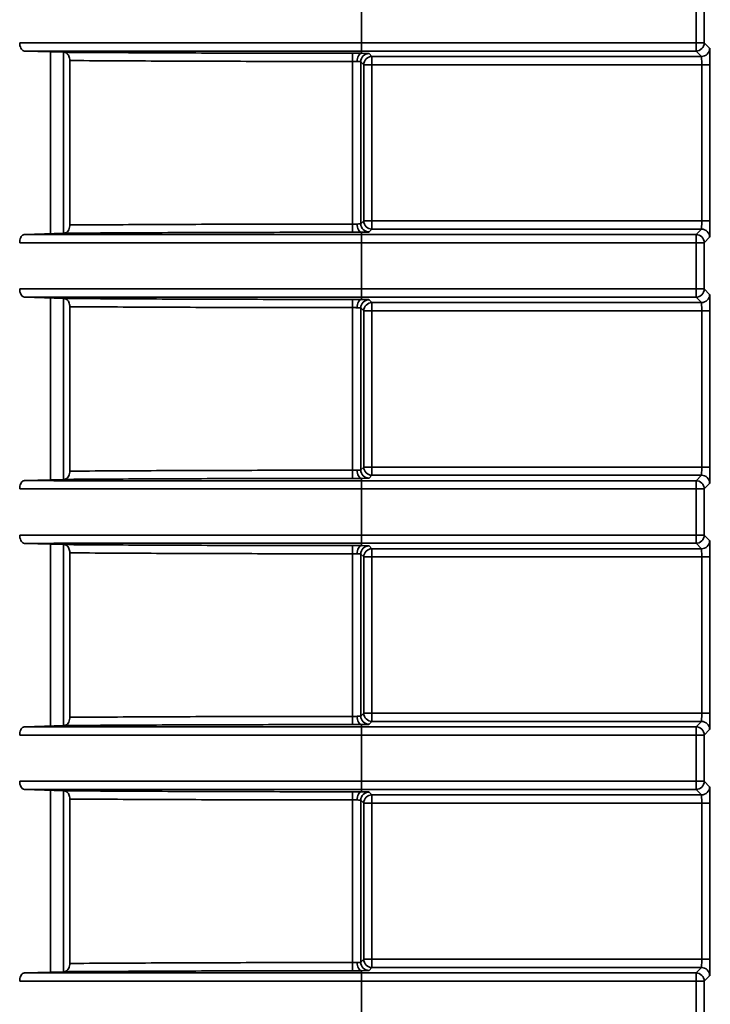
# Model space of a CAD drawing. Header units: millimetres. Extents: x 0 to 1118, y 0 to 864.
# Tile 52 of 250: x 81 to 86, y 473 to 480. Entities that reach past the tile are written whole.
import ezdxf

# ---------------------------------------------------------------- set-up
doc = ezdxf.new("R2010")
doc.units = ezdxf.units.MM
doc.styles.add('SLDTEXTSTYLE0', font='TXT', dxfattribs={"width": 0.605})
doc.dimstyles.new('SLDDIMSTYLE3', dxfattribs={"dimtxt": 4.233333, "dimasz": 4.572, "dimexe": 0, "dimexo": 0.0625, "dimgap": 1.058333, "dimtad": 0, "dimtih": 1, "dimtoh": 1, "dimdec": 1, "dimlfac": 4, "dimrnd": 1e-09, "dimzin": 4, "dimdsep": 46, "dimtxsty": 'SLDTEXTSTYLE0', "dimsah": 1, "dimcen": 0.09, "dimadec": 0, "dimazin": 1, "dimtfac": 1, "dimtofl": 0, "dimtmove": 0, "dimatfit": 3, "dimfxl": 1, "dimfrac": 2, "dimtolj": 1, "dimtzin": 12, "dimarcsym": 0})

# ---------------------------------------------------------------- blocks, each defined once
blk = doc.blocks.new('_D_12')
at = {"color": 7, "linetype": 'Continuous', "lineweight": 0}
for p, q in [((156.1682, 534.5674), (154.7129, 534.5674)), ((154.7129, 534.5674), (154.7129, 528.0704)), ((167.4864, 534.5674), (168.9416, 534.5674)), ((168.9416, 534.5674), (168.9416, 528.0704)), ((77.2975, 503.3869), (77.2975, 532.9191)), ((231.805, 451.8289), (231.805, 532.9191)), ((77.2975, 531.3189), (137.7365, 531.3189)), ((231.805, 531.3189), (171.366, 531.3189)), ((154.7129, 528.0704), (156.1682, 528.0704)), ((168.9416, 528.0704), (167.4864, 528.0704))]:
    blk.add_line(p, q, dxfattribs=at)
at = {"color": 7, "linetype": 'Continuous', "lineweight": 18}
for points in [[(77.2975, 531.3189), (81.8695, 530.5569), (81.8695, 532.0809)], [(231.805, 531.3189), (227.233, 532.0809), (227.233, 530.5569)]]:
    blk.add_solid(points, dxfattribs=at)
at = {"color": 7, "linetype": 'Continuous', "lineweight": 18, "char_height": 4.23333, "attachment_point": 1, "style": 'SLDTEXTSTYLE0'}
for s, insert in [('618.0', (138.7057, 533.5274)), ('24.3', (156.1682, 533.5274))]:
    blk.add_mtext(s, dxfattribs=dict(at, insert=insert))
blk = doc.blocks.new('_D_13')
at = {"color": 7, "linetype": 'Continuous', "lineweight": 0}
for p, q in [((85.0436, 497.0242), (48.5948, 497.0242)), ((50.195, 497.0242), (50.195, 476.8678)), ((57.7944, 475.8977), (56.3392, 475.8977)), ((56.3392, 475.8977), (56.3392, 469.4007)), ((65.8789, 475.8977), (67.3341, 475.8977)), ((67.3341, 475.8977), (67.3341, 469.4007)), ((56.3392, 469.4007), (57.7944, 469.4007)), ((67.3341, 469.4007), (65.8789, 469.4007)), ((50.195, 448.2742), (50.195, 468.4306)), ((85.0436, 448.2742), (48.5948, 448.2742))]:
    blk.add_line(p, q, dxfattribs=at)
at = {"color": 7, "linetype": 'Continuous', "lineweight": 18}
for points in [[(50.195, 497.0242), (49.433, 492.4522), (50.957, 492.4522)], [(50.195, 448.2742), (50.957, 452.8462), (49.433, 452.8462)]]:
    blk.add_solid(points, dxfattribs=at)
at = {"color": 7, "linetype": 'Continuous', "lineweight": 18, "char_height": 4.23333, "attachment_point": 1, "style": 'SLDTEXTSTYLE0'}
for s, insert in [('3X', (31.6006, 474.8578)), ('195.0', (40.3319, 474.8578)), ('7.7', (57.7944, 474.8578))]:
    blk.add_mtext(s, dxfattribs=dict(at, insert=insert))

msp = doc.modelspace()

# ---------------------------------------------------------------- linework, layer by layer
at = {"color": 7, "linetype": 'Continuous', "lineweight": 35}
for p, q in [((83.5475, 480.3253), (83.5475, 479.9731)), ((86.0946, 479.9731), (86.0946, 480.3253)), ((86.1571, 480.3253), (86.1571, 479.9731)), ((83.5475, 479.9106), (83.5475, 479.9731)), ((83.5475, 479.9731), (86.0946, 479.9731)), ((86.0946, 479.9106), (86.0946, 479.9731)), ((86.0946, 479.9731), (86.1571, 479.9731)), ((86.1571, 479.9731), (86.1986, 479.9316)), ((80.9785, 479.9105), (81.2811, 479.9008)), ((81.1777, 478.5193), (81.1777, 479.9041)), ((81.2768, 479.9009), (81.2768, 478.5225)), ((83.4788, 479.8933), (83.4788, 479.8309)), ((83.5475, 479.9106), (83.5475, 479.893)), ((86.0946, 479.9106), (83.5475, 479.9106)), ((83.6038, 479.8912), (83.6259, 479.8691)), ((83.6259, 479.8691), (86.1361, 479.8691)), ((83.6259, 479.8066), (83.6259, 479.8691)), ((86.1361, 479.8691), (86.0946, 479.9106)), ((81.3241, 478.5854), (81.3241, 479.838)), ((83.4788, 478.5925), (83.4788, 479.8309)), ((83.5413, 479.8287), (83.5413, 478.5947)), ((83.5634, 479.8066), (83.5413, 479.8287)), ((83.5634, 478.6168), (83.5634, 479.8066)), ((83.6259, 479.8066), (83.5634, 479.8066)), ((83.6259, 479.8066), (83.6259, 478.6168)), ((86.1383, 479.8066), (83.6259, 479.8066)), ((86.2008, 479.8066), (86.1383, 479.8066)), ((86.1383, 478.6168), (86.1383, 479.8066)), ((86.2008, 479.8066), (86.2008, 478.6168)), ((83.4788, 478.5301), (83.4788, 478.5925)), ((83.5413, 478.5947), (83.5634, 478.6168)), ((83.6259, 478.6168), (83.5634, 478.6168)), ((83.6259, 478.5543), (83.6259, 478.6168)), ((83.6259, 478.6168), (86.1383, 478.6168)), ((86.2008, 478.6168), (86.1383, 478.6168)), ((81.2811, 478.5226), (80.9785, 478.5129)), ((83.5475, 478.5304), (83.5475, 478.5128)), ((83.5475, 478.4503), (83.5475, 478.5128)), ((83.5475, 478.5128), (86.0946, 478.5128)), ((83.6259, 478.5543), (83.6038, 478.5322)), ((86.1361, 478.5543), (83.6259, 478.5543)), ((86.0946, 478.5128), (86.1361, 478.5543)), ((86.0946, 478.4503), (86.0946, 478.5128)), ((83.5475, 478.4503), (83.5475, 478.0981)), ((86.0946, 478.4503), (83.5475, 478.4503)), ((86.0946, 478.0981), (86.0946, 478.4503)), ((86.0946, 478.4503), (86.1571, 478.4503)), ((86.1986, 478.4918), (86.1571, 478.4503)), ((86.1571, 478.4503), (86.1571, 478.0981)), ((83.5475, 478.0356), (83.5475, 478.0981)), ((83.5475, 478.0981), (86.0946, 478.0981)), ((86.0946, 478.0356), (86.0946, 478.0981)), ((86.0946, 478.0981), (86.1571, 478.0981)), ((86.1571, 478.0981), (86.1986, 478.0566)), ((80.9785, 478.0355), (81.2811, 478.0258)), ((81.1777, 476.6443), (81.1777, 478.0291)), ((81.2768, 478.0259), (81.2768, 476.6475)), ((83.4788, 478.0183), (83.4788, 477.9559)), ((83.5475, 478.0356), (83.5475, 478.018)), ((86.0946, 478.0356), (83.5475, 478.0356)), ((83.6038, 478.0162), (83.6259, 477.9941)), ((83.6259, 477.9941), (86.1361, 477.9941)), ((83.6259, 477.9316), (83.6259, 477.9941)), ((86.1361, 477.9941), (86.0946, 478.0356)), ((81.3241, 476.7104), (81.3241, 477.963)), ((83.4788, 476.7175), (83.4788, 477.9559)), ((83.5413, 477.9537), (83.5413, 476.7197)), ((83.5634, 477.9316), (83.5413, 477.9537)), ((83.5634, 476.7418), (83.5634, 477.9316)), ((83.6259, 477.9316), (83.5634, 477.9316)), ((83.6259, 477.9316), (83.6259, 476.7418)), ((86.1383, 477.9316), (83.6259, 477.9316)), ((86.2008, 477.9316), (86.1383, 477.9316)), ((86.1383, 476.7418), (86.1383, 477.9316)), ((86.2008, 477.9316), (86.2008, 476.7418)), ((83.4788, 476.6551), (83.4788, 476.7175)), ((83.5413, 476.7197), (83.5634, 476.7418)), ((83.6259, 476.7418), (83.5634, 476.7418)), ((83.6259, 476.6793), (83.6259, 476.7418)), ((83.6259, 476.7418), (86.1383, 476.7418)), ((86.2008, 476.7418), (86.1383, 476.7418)), ((81.2811, 476.6476), (80.9785, 476.6379)), ((83.5475, 476.6554), (83.5475, 476.6378)), ((83.5475, 476.5753), (83.5475, 476.6378)), ((83.5475, 476.6378), (86.0946, 476.6378)), ((83.6259, 476.6793), (83.6038, 476.6572)), ((86.1361, 476.6793), (83.6259, 476.6793)), ((86.0946, 476.6378), (86.1361, 476.6793)), ((86.0946, 476.5753), (86.0946, 476.6378)), ((83.5475, 476.5753), (83.5475, 476.2231)), ((86.0946, 476.5753), (83.5475, 476.5753)), ((86.0946, 476.2231), (86.0946, 476.5753)), ((86.0946, 476.5753), (86.1571, 476.5753)), ((86.1986, 476.6168), (86.1571, 476.5753)), ((86.1571, 476.5753), (86.1571, 476.2231)), ((83.5475, 476.1606), (83.5475, 476.2231)), ((83.5475, 476.2231), (86.0946, 476.2231)), ((86.0946, 476.1606), (86.0946, 476.2231)), ((86.0946, 476.2231), (86.1571, 476.2231)), ((86.1571, 476.2231), (86.1986, 476.1816)), ((80.9785, 476.1605), (81.2811, 476.1508)), ((81.1777, 474.7693), (81.1777, 476.1541)), ((81.2768, 476.1509), (81.2768, 474.7725)), ((83.4788, 476.1433), (83.4788, 476.0809)), ((83.5475, 476.1606), (83.5475, 476.143)), ((86.0946, 476.1606), (83.5475, 476.1606)), ((83.6038, 476.1412), (83.6259, 476.1191)), ((83.6259, 476.1191), (86.1361, 476.1191)), ((83.6259, 476.0566), (83.6259, 476.1191)), ((86.1361, 476.1191), (86.0946, 476.1606)), ((81.3241, 474.8354), (81.3241, 476.088)), ((83.4788, 474.8425), (83.4788, 476.0809)), ((83.5413, 476.0787), (83.5413, 474.8447)), ((83.5634, 476.0566), (83.5413, 476.0787)), ((83.5634, 474.8668), (83.5634, 476.0566)), ((83.6259, 476.0566), (83.5634, 476.0566)), ((83.6259, 476.0566), (83.6259, 474.8668)), ((86.1383, 476.0566), (83.6259, 476.0566)), ((86.2008, 476.0566), (86.1383, 476.0566)), ((86.1383, 474.8668), (86.1383, 476.0566)), ((86.2008, 476.0566), (86.2008, 474.8668)), ((83.4788, 474.7801), (83.4788, 474.8425)), ((83.5413, 474.8447), (83.5634, 474.8668)), ((83.6259, 474.8668), (83.5634, 474.8668)), ((83.6259, 474.8043), (83.6259, 474.8668)), ((83.6259, 474.8668), (86.1383, 474.8668)), ((86.2008, 474.8668), (86.1383, 474.8668)), ((81.2811, 474.7726), (80.9785, 474.7629)), ((83.5475, 474.7804), (83.5475, 474.7628)), ((83.5475, 474.7003), (83.5475, 474.7628)), ((83.5475, 474.7628), (86.0946, 474.7628)), ((83.6259, 474.8043), (83.6038, 474.7822)), ((86.1361, 474.8043), (83.6259, 474.8043)), ((86.0946, 474.7628), (86.1361, 474.8043)), ((86.0946, 474.7003), (86.0946, 474.7628)), ((83.5475, 474.7003), (83.5475, 474.3481)), ((86.0946, 474.7003), (83.5475, 474.7003)), ((86.0946, 474.3481), (86.0946, 474.7003)), ((86.0946, 474.7003), (86.1571, 474.7003)), ((86.1986, 474.7418), (86.1571, 474.7003)), ((86.1571, 474.7003), (86.1571, 474.3481)), ((83.5475, 474.2856), (83.5475, 474.3481)), ((83.5475, 474.3481), (86.0946, 474.3481)), ((86.0946, 474.2856), (86.0946, 474.3481)), ((86.0946, 474.3481), (86.1571, 474.3481)), ((86.1571, 474.3481), (86.1986, 474.3066)), ((80.9785, 474.2855), (81.2811, 474.2758)), ((81.1777, 472.8943), (81.1777, 474.2791)), ((81.2768, 474.2759), (81.2768, 472.8975)), ((83.4788, 474.2683), (83.4788, 474.2059)), ((83.5475, 474.2856), (83.5475, 474.268)), ((86.0946, 474.2856), (83.5475, 474.2856)), ((83.6038, 474.2662), (83.6259, 474.2441)), ((83.6259, 474.2441), (86.1361, 474.2441)), ((83.6259, 474.1816), (83.6259, 474.2441)), ((86.1361, 474.2441), (86.0946, 474.2856)), ((81.3241, 472.9604), (81.3241, 474.213)), ((83.4788, 472.9675), (83.4788, 474.2059)), ((83.5413, 474.2037), (83.5413, 472.9697)), ((83.5634, 474.1816), (83.5413, 474.2037)), ((83.5634, 472.9918), (83.5634, 474.1816)), ((83.6259, 474.1816), (83.5634, 474.1816)), ((83.6259, 474.1816), (83.6259, 472.9918)), ((86.1383, 474.1816), (83.6259, 474.1816)), ((86.2008, 474.1816), (86.1383, 474.1816)), ((86.1383, 472.9918), (86.1383, 474.1816)), ((86.2008, 474.1816), (86.2008, 472.9918)), ((83.4788, 472.9051), (83.4788, 472.9675)), ((83.5413, 472.9697), (83.5634, 472.9918)), ((83.6259, 472.9918), (83.5634, 472.9918)), ((83.6259, 472.9293), (83.6259, 472.9918)), ((83.6259, 472.9918), (86.1383, 472.9918)), ((86.2008, 472.9918), (86.1383, 472.9918)), ((81.2811, 472.8976), (80.9785, 472.8879)), ((83.5475, 472.9054), (83.5475, 472.8878)), ((83.5475, 472.8253), (83.5475, 472.8878)), ((83.5475, 472.8878), (86.0946, 472.8878)), ((83.6259, 472.9293), (83.6038, 472.9072)), ((86.1361, 472.9293), (83.6259, 472.9293)), ((86.0946, 472.8878), (86.1361, 472.9293)), ((86.0946, 472.8253), (86.0946, 472.8878)), ((83.5475, 472.8253), (83.5475, 472.4731)), ((86.0946, 472.8253), (83.5475, 472.8253)), ((86.0946, 472.4731), (86.0946, 472.8253)), ((86.0946, 472.8253), (86.1571, 472.8253)), ((86.1986, 472.8668), (86.1571, 472.8253)), ((86.1571, 472.8253), (86.1571, 472.4731))]:
    msp.add_line(p, q, dxfattribs=at)
at = {"color": 7, "linetype": 'Continuous', "lineweight": 35, "flags": 128}
for points in [[(83.5475, 479.893), (83.5409, 479.8916), (83.5345, 479.888), (83.5286, 479.8821), (83.5234, 479.8744), (83.5191, 479.8649), (83.5159, 479.8542), (83.5139, 479.8426), (83.5132, 479.8305)], [(83.5475, 478.5304), (83.5409, 478.5318), (83.5345, 478.5354), (83.5286, 478.5413), (83.5234, 478.549), (83.5191, 478.5585), (83.5159, 478.5692), (83.5139, 478.5808), (83.5132, 478.5929)], [(83.5475, 478.018), (83.5409, 478.0166), (83.5345, 478.013), (83.5286, 478.0071), (83.5234, 477.9994), (83.5191, 477.9899), (83.5159, 477.9792), (83.5139, 477.9676), (83.5132, 477.9555)], [(83.5475, 476.6554), (83.5409, 476.6568), (83.5345, 476.6604), (83.5286, 476.6663), (83.5234, 476.674), (83.5191, 476.6835), (83.5159, 476.6942), (83.5139, 476.7058), (83.5132, 476.7179)], [(83.5475, 476.143), (83.5409, 476.1416), (83.5345, 476.138), (83.5286, 476.1321), (83.5234, 476.1244), (83.5191, 476.1149), (83.5159, 476.1042), (83.5139, 476.0926), (83.5132, 476.0805)], [(83.5475, 474.7804), (83.5409, 474.7818), (83.5345, 474.7854), (83.5286, 474.7913), (83.5234, 474.799), (83.5191, 474.8085), (83.5159, 474.8192), (83.5139, 474.8308), (83.5132, 474.8429)], [(83.5475, 474.268), (83.5409, 474.2666), (83.5345, 474.263), (83.5286, 474.2571), (83.5234, 474.2494), (83.5191, 474.2399), (83.5159, 474.2292), (83.5139, 474.2176), (83.5132, 474.2055)], [(83.5475, 472.9054), (83.5409, 472.9068), (83.5345, 472.9104), (83.5286, 472.9163), (83.5234, 472.924), (83.5191, 472.9335), (83.5159, 472.9442), (83.5139, 472.9558), (83.5132, 472.9679)]]:
    msp.add_lwpolyline(points, dxfattribs=at)
at = {"color": 7, "linetype": 'Continuous', "lineweight": 35}
for centre, start, end in [((86.0946, 479.9731), 270.02044, 359.97956), ((86.1361, 479.9316), 270.02044, 359.97956), ((83.6038, 479.8287), 90.02044, 179.97956), ((83.6259, 479.8066), 90.02044, 179.97956), ((83.6038, 478.5947), 180.02044, 269.97956), ((83.6259, 478.6168), 180.02044, 269.97956), ((86.0946, 478.4503), 0.02044, 89.97956), ((86.1361, 478.4918), 0.02044, 89.97956), ((86.0946, 478.0981), 270.02044, 359.97956), ((86.1361, 478.0566), 270.02044, 359.97956), ((83.6038, 477.9537), 90.02044, 179.97956), ((83.6259, 477.9316), 90.02044, 179.97956), ((83.6038, 476.7197), 180.02044, 269.97956), ((83.6259, 476.7418), 180.02044, 269.97956), ((86.0946, 476.5753), 0.02044, 89.97956), ((86.1361, 476.6168), 0.02044, 89.97956), ((86.0946, 476.2231), 270.02044, 359.97956), ((86.1361, 476.1816), 270.02044, 359.97956), ((83.6038, 476.0787), 90.02044, 179.97956), ((83.6259, 476.0566), 90.02044, 179.97956), ((83.6038, 474.8447), 180.02044, 269.97956), ((83.6259, 474.8668), 180.02044, 269.97956), ((86.0946, 474.7003), 0.02044, 89.97956), ((86.1361, 474.7418), 0.02044, 89.97956), ((86.0946, 474.3481), 270.02044, 359.97956), ((86.1361, 474.3066), 270.02044, 359.97956), ((83.6038, 474.2037), 90.02044, 179.97956), ((83.6259, 474.1816), 90.02044, 179.97956), ((83.6038, 472.9697), 180.02044, 269.97956), ((83.6259, 472.9918), 180.02044, 269.97956), ((86.0946, 472.8253), 0.02044, 89.97956), ((86.1361, 472.8668), 0.02044, 89.97956)]:
    msp.add_arc(centre, 0.0625, start, end, dxfattribs=at)
for centre, major_axis, ratio, start_param, end_param in [((86.1986, 479.8066), (0, 0.125), 0.017455, 4.712389, 6.265732), ((83.4788, 479.8912), (0.125, 0), 0.017455, 0.017453, 0.98898), ((86.1361, 479.8066), (0, 0.0625), 0.03491, 4.712389, 6.265732), ((83.4788, 479.8287), (0.0625, 0), 0.03491, 0.017453, 0.98898), ((83.4788, 478.5947), (0.0625, 0), 0.03491, 5.294205, 6.265732), ((86.1361, 478.6168), (0, 0.0625), 0.03491, 3.159046, 4.712389), ((86.1986, 478.6168), (0, 0.125), 0.017455, 3.159046, 4.712389), ((83.4788, 478.5322), (0.125, 0), 0.017455, 5.294205, 6.265732), ((86.1986, 477.9316), (0, 0.125), 0.017455, 4.712389, 6.265732), ((83.4788, 478.0162), (0.125, 0), 0.017455, 0.017453, 0.98898), ((86.1361, 477.9316), (0, 0.0625), 0.03491, 4.712389, 6.265732), ((83.4788, 477.9537), (0.0625, 0), 0.03491, 0.017453, 0.98898), ((83.4788, 476.7197), (0.0625, 0), 0.03491, 5.294205, 6.265732), ((86.1361, 476.7418), (0, 0.0625), 0.03491, 3.159046, 4.712389), ((86.1986, 476.7418), (0, 0.125), 0.017455, 3.159046, 4.712389), ((83.4788, 476.6572), (0.125, 0), 0.017455, 5.294205, 6.265732), ((86.1986, 476.0566), (0, 0.125), 0.017455, 4.712389, 6.265732), ((83.4788, 476.1412), (0.125, 0), 0.017455, 0.017453, 0.98898), ((86.1361, 476.0566), (0, 0.0625), 0.03491, 4.712389, 6.265732), ((83.4788, 476.0787), (0.0625, 0), 0.03491, 0.017453, 0.98898), ((83.4788, 474.8447), (0.0625, 0), 0.03491, 5.294205, 6.265732), ((86.1361, 474.8668), (0, 0.0625), 0.03491, 3.159046, 4.712389), ((86.1986, 474.8668), (0, 0.125), 0.017455, 3.159046, 4.712389), ((83.4788, 474.7822), (0.125, 0), 0.017455, 5.294205, 6.265732), ((86.1986, 474.1816), (0, 0.125), 0.017455, 4.712389, 6.265732), ((83.4788, 474.2662), (0.125, 0), 0.017455, 0.017453, 0.98898), ((86.1361, 474.1816), (0, 0.0625), 0.03491, 4.712389, 6.265732), ((83.4788, 474.2037), (0.0625, 0), 0.03491, 0.017453, 0.98898), ((83.4788, 472.9697), (0.0625, 0), 0.03491, 5.294205, 6.265732), ((86.1361, 472.9918), (0, 0.0625), 0.03491, 3.159046, 4.712389), ((86.1986, 472.9918), (0, 0.125), 0.017455, 3.159046, 4.712389), ((83.4788, 472.9072), (0.125, 0), 0.017455, 5.294205, 6.265732)]:
    msp.add_ellipse(centre, major_axis=major_axis, ratio=ratio, start_param=start_param, end_param=end_param, dxfattribs=at)
for points, knots in [([(80.9427, 479.973), (81.0323, 479.973), (81.4385, 479.9731), (82.0873, 479.9731), (82.8751, 479.9731), (83.3264, 479.9731), (83.5475, 479.9731)], [0, 0, 0, 0, 0.109375, 0.495956, 0.753142, 1, 1, 1, 1]), ([(80.9785, 479.9105), (80.9744, 479.9114), (80.9661, 479.9131), (80.9552, 479.9245), (80.9471, 479.9409), (80.9432, 479.9582), (80.9429, 479.9691), (80.9427, 479.973)], [0, 0, 0, 0, 0.2218687, 0.4438015, 0.6638722, 0.8804035, 1, 1, 1, 1]), ([(83.5475, 479.9106), (83.5475, 479.9106), (83.3287, 479.9106), (82.8816, 479.9106), (82.1017, 479.9106), (81.4628, 479.9106), (81.0638, 479.9105), (80.9785, 479.9105)], [0, 0, 0, 0, 0.0000057, 0.2479024, 0.5061761, 0.8943954, 1, 1, 1, 1]), ([(81.2811, 479.9008), (81.3313, 479.9004), (81.6089, 479.8986), (82.114, 479.896), (82.7964, 479.8938), (83.2513, 479.8935), (83.4788, 479.8933)], [0, 0, 0, 0, 0.068438, 0.378955, 0.689476, 1, 1, 1, 1]), ([(81.3241, 479.838), (81.3238, 479.8441), (81.323, 479.8563), (81.3174, 479.8728), (81.3088, 479.8867), (81.2965, 479.8979), (81.2866, 479.8997), (81.2811, 479.9008)], [0, 0, 0, 0, 0.169955, 0.339424, 0.520668, 0.733557, 1, 1, 1, 1]), ([(83.4788, 479.8933), (83.4929, 479.8933), (83.5171, 479.8933), (83.539, 479.8931), (83.5475, 479.893), (83.5475, 479.893)], [0, 0, 0, 0, 0.579226, 0.999793, 1, 1, 1, 1]), ([(83.4788, 479.8309), (83.2513, 479.831), (82.7963, 479.8314), (82.1137, 479.8335), (81.623, 479.836), (81.3598, 479.8377), (81.3241, 479.838)], [0, 0, 0, 0, 0.316778, 0.633556, 0.950335, 1, 1, 1, 1]), ([(83.5132, 479.8305), (83.5087, 479.8306), (83.4981, 479.8308), (83.4859, 479.8308), (83.4788, 479.8309)], [0, 0, 0, 0, 0.4207848, 1, 1, 1, 1]), ([(81.2811, 478.5226), (81.2872, 478.5239), (81.2983, 478.5261), (81.3116, 478.5398), (81.3203, 478.5572), (81.3238, 478.5733), (81.3241, 478.5829), (81.3241, 478.5854)], [0, 0, 0, 0, 0.2949836, 0.5344868, 0.7318633, 0.9303687, 1, 1, 1, 1]), ([(81.3241, 478.5854), (81.3598, 478.5856), (81.623, 478.5874), (82.1137, 478.5899), (82.7963, 478.592), (83.2513, 478.5924), (83.4788, 478.5925)], [0, 0, 0, 0, 0.0496654, 0.3664436, 0.6832218, 1, 1, 1, 1]), ([(83.4788, 478.5925), (83.4839, 478.5926), (83.4961, 478.5926), (83.5069, 478.5928), (83.5132, 478.5929)], [0, 0, 0, 0, 0.420744, 1, 1, 1, 1]), ([(80.9427, 478.4504), (80.9431, 478.4573), (80.9439, 478.4712), (80.9501, 478.4897), (80.9591, 478.5039), (80.9692, 478.5115), (80.9759, 478.5125), (80.9785, 478.5129)], [0, 0, 0, 0, 0.212908, 0.425763, 0.640154, 0.857879, 1, 1, 1, 1]), ([(80.9785, 478.5129), (81.0638, 478.5129), (81.4628, 478.5128), (82.1017, 478.5128), (82.8816, 478.5128), (83.3287, 478.5128), (83.5475, 478.5128), (83.5475, 478.5128)], [0, 0, 0, 0, 0.1056046, 0.4938239, 0.7520976, 0.9999943, 1, 1, 1, 1]), ([(83.4788, 478.5301), (83.2513, 478.5299), (82.7964, 478.5295), (82.114, 478.5274), (81.6089, 478.5248), (81.3313, 478.523), (81.2811, 478.5226)], [0, 0, 0, 0, 0.310524, 0.621045, 0.931562, 1, 1, 1, 1]), ([(83.5475, 478.5304), (83.5475, 478.5304), (83.5358, 478.5303), (83.5132, 478.5301), (83.489, 478.5301), (83.4788, 478.5301)], [0, 0, 0, 0, 0.000207, 0.579247, 1, 1, 1, 1]), ([(83.5475, 478.4503), (83.3264, 478.4503), (82.8751, 478.4503), (82.0873, 478.4503), (81.4385, 478.4503), (81.0323, 478.4504), (80.9427, 478.4504)], [0, 0, 0, 0, 0.246858, 0.504044, 0.890625, 1, 1, 1, 1]), ([(80.9427, 478.098), (81.0323, 478.098), (81.4385, 478.0981), (82.0873, 478.0981), (82.8751, 478.0981), (83.3264, 478.0981), (83.5475, 478.0981)], [0, 0, 0, 0, 0.109375, 0.495956, 0.753142, 1, 1, 1, 1]), ([(80.9785, 478.0355), (80.9744, 478.0364), (80.9661, 478.0381), (80.9552, 478.0495), (80.9471, 478.0659), (80.9432, 478.0832), (80.9429, 478.0941), (80.9427, 478.098)], [0, 0, 0, 0, 0.2218687, 0.4438015, 0.6638722, 0.8804035, 1, 1, 1, 1]), ([(83.5475, 478.0356), (83.5475, 478.0356), (83.3287, 478.0356), (82.8816, 478.0356), (82.1017, 478.0356), (81.4628, 478.0356), (81.0638, 478.0355), (80.9785, 478.0355)], [0, 0, 0, 0, 0.000006, 0.247902, 0.506176, 0.894395, 1, 1, 1, 1]), ([(81.2811, 478.0258), (81.3313, 478.0254), (81.6089, 478.0236), (82.114, 478.021), (82.7964, 478.0188), (83.2513, 478.0185), (83.4788, 478.0183)], [0, 0, 0, 0, 0.068438, 0.378955, 0.689476, 1, 1, 1, 1]), ([(81.3241, 477.963), (81.3238, 477.9691), (81.323, 477.9813), (81.3174, 477.9978), (81.3088, 478.0117), (81.2965, 478.0229), (81.2866, 478.0247), (81.2811, 478.0258)], [0, 0, 0, 0, 0.1699547, 0.3394237, 0.5206681, 0.7335566, 1, 1, 1, 1]), ([(83.4788, 478.0183), (83.4929, 478.0183), (83.5171, 478.0183), (83.539, 478.0181), (83.5475, 478.018), (83.5475, 478.018)], [0, 0, 0, 0, 0.579226, 0.999793, 1, 1, 1, 1]), ([(83.4788, 477.9559), (83.2513, 477.956), (82.7963, 477.9564), (82.1137, 477.9585), (81.623, 477.961), (81.3598, 477.9627), (81.3241, 477.963)], [0, 0, 0, 0, 0.316778, 0.633556, 0.950335, 1, 1, 1, 1]), ([(83.5132, 477.9555), (83.5087, 477.9556), (83.4981, 477.9558), (83.4859, 477.9558), (83.4788, 477.9559)], [0, 0, 0, 0, 0.420785, 1, 1, 1, 1]), ([(81.2811, 476.6476), (81.2872, 476.6489), (81.2983, 476.6511), (81.3116, 476.6648), (81.3203, 476.6822), (81.3238, 476.6983), (81.3241, 476.7079), (81.3241, 476.7104)], [0, 0, 0, 0, 0.294984, 0.534487, 0.731863, 0.930369, 1, 1, 1, 1]), ([(81.3241, 476.7104), (81.3598, 476.7106), (81.623, 476.7124), (82.1137, 476.7149), (82.7963, 476.717), (83.2513, 476.7174), (83.4788, 476.7175)], [0, 0, 0, 0, 0.0496654, 0.3664436, 0.6832218, 1, 1, 1, 1]), ([(83.4788, 476.7175), (83.4839, 476.7176), (83.4961, 476.7176), (83.5069, 476.7178), (83.5132, 476.7179)], [0, 0, 0, 0, 0.420744, 1, 1, 1, 1]), ([(80.9427, 476.5754), (80.9431, 476.5823), (80.9439, 476.5962), (80.9501, 476.6147), (80.9591, 476.6289), (80.9692, 476.6365), (80.9759, 476.6375), (80.9785, 476.6379)], [0, 0, 0, 0, 0.212908, 0.425763, 0.640154, 0.857879, 1, 1, 1, 1]), ([(80.9785, 476.6379), (81.0638, 476.6379), (81.4628, 476.6378), (82.1017, 476.6378), (82.8816, 476.6378), (83.3287, 476.6378), (83.5475, 476.6378), (83.5475, 476.6378)], [0, 0, 0, 0, 0.105605, 0.493824, 0.752098, 0.999994, 1, 1, 1, 1]), ([(83.4788, 476.6551), (83.2513, 476.6549), (82.7964, 476.6545), (82.114, 476.6524), (81.6089, 476.6498), (81.3313, 476.648), (81.2811, 476.6476)], [0, 0, 0, 0, 0.310524, 0.621045, 0.931562, 1, 1, 1, 1]), ([(83.5475, 476.6554), (83.5475, 476.6554), (83.5358, 476.6553), (83.5132, 476.6551), (83.489, 476.6551), (83.4788, 476.6551)], [0, 0, 0, 0, 0.000207, 0.579247, 1, 1, 1, 1]), ([(83.5475, 476.5753), (83.3264, 476.5753), (82.8751, 476.5753), (82.0873, 476.5753), (81.4385, 476.5753), (81.0323, 476.5754), (80.9427, 476.5754)], [0, 0, 0, 0, 0.246858, 0.504044, 0.890625, 1, 1, 1, 1]), ([(80.9427, 476.223), (81.0323, 476.223), (81.4385, 476.2231), (82.0873, 476.2231), (82.8751, 476.2231), (83.3264, 476.2231), (83.5475, 476.2231)], [0, 0, 0, 0, 0.109375, 0.495956, 0.753142, 1, 1, 1, 1]), ([(80.9785, 476.1605), (80.9744, 476.1614), (80.9661, 476.1631), (80.9552, 476.1745), (80.9471, 476.1909), (80.9432, 476.2082), (80.9429, 476.2191), (80.9427, 476.223)], [0, 0, 0, 0, 0.221869, 0.443802, 0.663872, 0.880404, 1, 1, 1, 1]), ([(83.5475, 476.1606), (83.5475, 476.1606), (83.3287, 476.1606), (82.8816, 476.1606), (82.1017, 476.1606), (81.4628, 476.1606), (81.0638, 476.1605), (80.9785, 476.1605)], [0, 0, 0, 0, 0.000006, 0.247902, 0.506176, 0.894395, 1, 1, 1, 1]), ([(81.2811, 476.1508), (81.3313, 476.1504), (81.6089, 476.1486), (82.114, 476.146), (82.7964, 476.1438), (83.2513, 476.1435), (83.4788, 476.1433)], [0, 0, 0, 0, 0.068438, 0.378955, 0.689476, 1, 1, 1, 1]), ([(81.3241, 476.088), (81.3238, 476.0941), (81.323, 476.1063), (81.3174, 476.1228), (81.3088, 476.1367), (81.2965, 476.1479), (81.2866, 476.1497), (81.2811, 476.1508)], [0, 0, 0, 0, 0.169955, 0.339424, 0.520668, 0.733557, 1, 1, 1, 1]), ([(83.4788, 476.1433), (83.4929, 476.1433), (83.5171, 476.1433), (83.539, 476.1431), (83.5475, 476.143), (83.5475, 476.143)], [0, 0, 0, 0, 0.579226, 0.999793, 1, 1, 1, 1]), ([(83.4788, 476.0809), (83.2513, 476.081), (82.7963, 476.0814), (82.1137, 476.0835), (81.623, 476.086), (81.3598, 476.0877), (81.3241, 476.088)], [0, 0, 0, 0, 0.316778, 0.633556, 0.950335, 1, 1, 1, 1]), ([(83.5132, 476.0805), (83.5087, 476.0806), (83.4981, 476.0808), (83.4859, 476.0808), (83.4788, 476.0809)], [0, 0, 0, 0, 0.420785, 1, 1, 1, 1]), ([(81.2811, 474.7726), (81.2872, 474.7739), (81.2983, 474.7761), (81.3116, 474.7898), (81.3203, 474.8072), (81.3238, 474.8233), (81.3241, 474.8329), (81.3241, 474.8354)], [0, 0, 0, 0, 0.2949836, 0.5344868, 0.7318633, 0.9303687, 1, 1, 1, 1]), ([(81.3241, 474.8354), (81.3598, 474.8356), (81.623, 474.8374), (82.1137, 474.8399), (82.7963, 474.842), (83.2513, 474.8424), (83.4788, 474.8425)], [0, 0, 0, 0, 0.0496654, 0.3664436, 0.6832218, 1, 1, 1, 1]), ([(83.4788, 474.8425), (83.4839, 474.8426), (83.4961, 474.8426), (83.5069, 474.8428), (83.5132, 474.8429)], [0, 0, 0, 0, 0.420744, 1, 1, 1, 1]), ([(80.9427, 474.7004), (80.9431, 474.7073), (80.9439, 474.7212), (80.9501, 474.7397), (80.9591, 474.7539), (80.9692, 474.7615), (80.9759, 474.7625), (80.9785, 474.7629)], [0, 0, 0, 0, 0.212908, 0.425763, 0.640154, 0.857879, 1, 1, 1, 1]), ([(80.9785, 474.7629), (81.0638, 474.7629), (81.4628, 474.7628), (82.1017, 474.7628), (82.8816, 474.7628), (83.3287, 474.7628), (83.5475, 474.7628), (83.5475, 474.7628)], [0, 0, 0, 0, 0.105605, 0.493824, 0.752098, 0.999994, 1, 1, 1, 1]), ([(83.4788, 474.7801), (83.2513, 474.7799), (82.7964, 474.7795), (82.114, 474.7774), (81.6089, 474.7748), (81.3313, 474.773), (81.2811, 474.7726)], [0, 0, 0, 0, 0.310524, 0.621045, 0.931562, 1, 1, 1, 1]), ([(83.5475, 474.7804), (83.5475, 474.7804), (83.5358, 474.7803), (83.5132, 474.7801), (83.489, 474.7801), (83.4788, 474.7801)], [0, 0, 0, 0, 0.000207, 0.579247, 1, 1, 1, 1]), ([(83.5475, 474.7003), (83.3264, 474.7003), (82.8751, 474.7003), (82.0873, 474.7003), (81.4385, 474.7003), (81.0323, 474.7004), (80.9427, 474.7004)], [0, 0, 0, 0, 0.246858, 0.504044, 0.890625, 1, 1, 1, 1]), ([(80.9427, 474.348), (81.0323, 474.348), (81.4385, 474.3481), (82.0873, 474.3481), (82.8751, 474.3481), (83.3264, 474.3481), (83.5475, 474.3481)], [0, 0, 0, 0, 0.109375, 0.495956, 0.753142, 1, 1, 1, 1]), ([(80.9785, 474.2855), (80.9744, 474.2864), (80.9661, 474.2881), (80.9552, 474.2995), (80.9471, 474.3159), (80.9432, 474.3332), (80.9429, 474.3441), (80.9427, 474.348)], [0, 0, 0, 0, 0.221869, 0.443802, 0.663872, 0.880404, 1, 1, 1, 1]), ([(83.5475, 474.2856), (83.5475, 474.2856), (83.3287, 474.2856), (82.8816, 474.2856), (82.1017, 474.2856), (81.4628, 474.2856), (81.0638, 474.2855), (80.9785, 474.2855)], [0, 0, 0, 0, 0.000006, 0.247902, 0.506176, 0.894395, 1, 1, 1, 1]), ([(81.2811, 474.2758), (81.3313, 474.2754), (81.6089, 474.2736), (82.114, 474.271), (82.7964, 474.2688), (83.2513, 474.2685), (83.4788, 474.2683)], [0, 0, 0, 0, 0.068438, 0.378955, 0.689476, 1, 1, 1, 1]), ([(81.3241, 474.213), (81.3238, 474.2191), (81.323, 474.2313), (81.3174, 474.2478), (81.3088, 474.2617), (81.2965, 474.2729), (81.2866, 474.2747), (81.2811, 474.2758)], [0, 0, 0, 0, 0.169955, 0.339424, 0.520668, 0.733557, 1, 1, 1, 1]), ([(83.4788, 474.2683), (83.4929, 474.2683), (83.5171, 474.2683), (83.539, 474.2681), (83.5475, 474.268), (83.5475, 474.268)], [0, 0, 0, 0, 0.579226, 0.999793, 1, 1, 1, 1]), ([(83.4788, 474.2059), (83.2513, 474.206), (82.7963, 474.2064), (82.1137, 474.2085), (81.623, 474.211), (81.3598, 474.2127), (81.3241, 474.213)], [0, 0, 0, 0, 0.316778, 0.633556, 0.950335, 1, 1, 1, 1]), ([(83.5132, 474.2055), (83.5087, 474.2056), (83.4981, 474.2058), (83.4859, 474.2058), (83.4788, 474.2059)], [0, 0, 0, 0, 0.420785, 1, 1, 1, 1]), ([(81.2811, 472.8976), (81.2872, 472.8989), (81.2983, 472.9011), (81.3116, 472.9148), (81.3203, 472.9322), (81.3238, 472.9483), (81.3241, 472.9579), (81.3241, 472.9604)], [0, 0, 0, 0, 0.294984, 0.534487, 0.731863, 0.930369, 1, 1, 1, 1]), ([(81.3241, 472.9604), (81.3598, 472.9606), (81.623, 472.9624), (82.1137, 472.9649), (82.7963, 472.967), (83.2513, 472.9674), (83.4788, 472.9675)], [0, 0, 0, 0, 0.049665, 0.366444, 0.683222, 1, 1, 1, 1]), ([(83.4788, 472.9675), (83.4839, 472.9676), (83.4961, 472.9676), (83.5069, 472.9678), (83.5132, 472.9679)], [0, 0, 0, 0, 0.420744, 1, 1, 1, 1]), ([(80.9427, 472.8254), (80.9431, 472.8323), (80.9439, 472.8462), (80.9501, 472.8647), (80.9591, 472.8789), (80.9692, 472.8865), (80.9759, 472.8875), (80.9785, 472.8879)], [0, 0, 0, 0, 0.212908, 0.425763, 0.640154, 0.857879, 1, 1, 1, 1]), ([(80.9785, 472.8879), (81.0638, 472.8879), (81.4628, 472.8878), (82.1017, 472.8878), (82.8816, 472.8878), (83.3287, 472.8878), (83.5475, 472.8878), (83.5475, 472.8878)], [0, 0, 0, 0, 0.105605, 0.493824, 0.752098, 0.999994, 1, 1, 1, 1]), ([(83.4788, 472.9051), (83.2513, 472.9049), (82.7964, 472.9045), (82.114, 472.9024), (81.6089, 472.8998), (81.3313, 472.898), (81.2811, 472.8976)], [0, 0, 0, 0, 0.310524, 0.621045, 0.931562, 1, 1, 1, 1]), ([(83.5475, 472.9054), (83.5475, 472.9054), (83.5358, 472.9053), (83.5132, 472.9051), (83.489, 472.9051), (83.4788, 472.9051)], [0, 0, 0, 0, 0.000207, 0.579247, 1, 1, 1, 1]), ([(83.5475, 472.8253), (83.3264, 472.8253), (82.8751, 472.8253), (82.0873, 472.8253), (81.4385, 472.8253), (81.0323, 472.8254), (80.9427, 472.8254)], [0, 0, 0, 0, 0.246858, 0.504044, 0.890625, 1, 1, 1, 1])]:
    msp.add_open_spline(points, degree=3, knots=knots, dxfattribs=at)

# ---------------------------------------------------------------- dimensions: what is measured, and where the dimension line sits
at = {"color": 7, "linetype": 'Continuous', "lineweight": 18}
dim = msp.add_linear_dim(base=(231.805, 531.3189), p1=(77.2975, 501.7867), p2=(231.805, 450.2287), dimstyle='SLDDIMSTYLE3', dxfattribs=at)
dim.commit()
dim.dimension.update_dxf_attribs({"geometry": '_D_12', "text_midpoint": (154.5513, 531.3189), "dimtype": 160})
dim = msp.add_linear_dim(base=(50.195, 448.2742), p1=(86.6438, 497.0242), p2=(86.6438, 448.2742), angle=90, text='3X <>', dimstyle='SLDDIMSTYLE3', dxfattribs=at)
dim.commit()
dim.dimension.update_dxf_attribs({"geometry": '_D_13', "text_midpoint": (50.195, 472.6492), "dimtype": 160})

doc.saveas('drawing.dxf')
